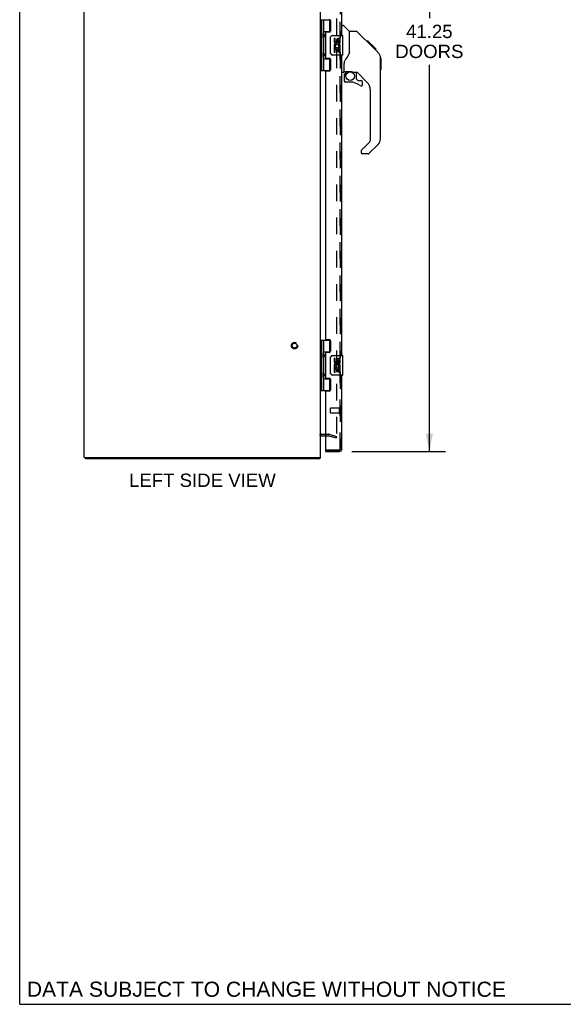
# Model space of a CAD drawing. Header units: inches. Extents: x 0 to 153, y 0 to 99.
# Tile 1 of 9: x 0 to 28, y 0 to 50. Entities that reach past the tile are written whole.
import ezdxf

# ---------------------------------------------------------------- set-up
doc = ezdxf.new("R2010")
doc.units = ezdxf.units.IN
doc.header["$LTSCALE"] = 8.430328
doc.header["$MEASUREMENT"] = 0
doc.linetypes.add('HIDDEN', pattern=[0.2, 0.1, -0.1])
doc.layers.get('0').update_dxf_attribs({"linetype": 'CONTINUOUS'})
for name, color, linetype in [('DEFAULT_2', 8, 'HIDDEN'), ('DIMENSIONS', 7, 'CONTINUOUS'), ('MASTER_DOOR_ASSEMBLY', 7, 'CONTINUOUS'), ('SLAVE_DOOR_ASSEMBLY', 7, 'CONTINUOUS')]:
    doc.layers.add(name, color=color, linetype=linetype)
doc.styles.get("Standard").update_dxf_attribs({"font": 'arial.ttf'})
doc.dimstyles.new('DIMSTYLE_1', dxfattribs={"dimtxt": 0.67623, "dimasz": 0.901639, "dimexe": 0.09, "dimexo": 0.07, "dimgap": 0.0375, "dimtad": 0, "dimtih": 1, "dimtoh": 1, "dimzin": 4, "dimdsep": 46, "dimtxsty": 'Standard', "dimblk": '_FILLED', "dimblk1": '_FILLED', "dimblk2": '_FILLED', "dimcen": 0.09, "dimadec": 3, "dimazin": 1, "dimtfac": 1, "dimtdec": 3, "dimtofl": 0, "dimtmove": 0, "dimatfit": 3, "dimldrblk": '_FILLED', "dimfxl": 0, "dimtolj": 1, "dimtzin": 4, "dimarcsym": 0})

# ---------------------------------------------------------------- blocks, each defined once
blk = doc.blocks.new('_FILLED')
at = {"color": 0, "linetype": 'ByBlock'}
blk.add_solid([(0, 0), (-1, 0.2), (-1, -0.2)], dxfattribs=at)
blk = doc.blocks.new('*D3')
at = {"layer": 'DIMENSIONS', "color": 2, "linetype": 'Continuous'}
for p, q in [((16.864, 69.312), (21.612, 69.312)), ((20.8, 69.312), (20.8, 50.063)), ((20.8, 28.062), (20.8, 47.696)), ((16.864, 28.062), (21.612, 28.062))]:
    blk.add_line(p, q, dxfattribs=at)
at = {"layer": 'DIMENSIONS', "color": 2, "linetype": 'Continuous', "xscale": 0.9016393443, "yscale": 0.9016393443, "zscale": 0.9016393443}
for p, rotation in [((20.8, 69.312), 90), ((20.8, 28.062), 270)]:
    blk.add_blockref('_FILLED', p, dxfattribs=dict(at, rotation=rotation))
at = {"layer": 'DIMENSIONS', "color": 2, "linetype": 'Continuous', "insert": (20.8, 49.725), "char_height": 0.6762, "width": 3.45908, "attachment_point": 2, "line_spacing_factor": 0.9}
blk.add_mtext('41.25\\PDOORS', dxfattribs=at)

msp = doc.modelspace()

# ---------------------------------------------------------------- linework, layer by layer
at = {"color": 7, "linetype": 'Continuous'}
for p, q in [((0, 0), (0, 99.18)), ((3.345, 27.762), (3.345, 27.687)), ((15.219, 27.762), (15.219, 27.687)), ((0, 0), (153.279, 0))]:
    msp.add_line(p, q, dxfattribs=at)
at = {"color": 3, "linetype": 'Continuous'}
for p, q in [((3.282, 27.762), (3.282, 69.612)), ((15.282, 27.762), (15.282, 69.612)), ((15.324, 28.862), (15.525, 28.862)), ((3.282, 27.762), (15.282, 27.762)), ((15.219, 27.687), (3.345, 27.687))]:
    msp.add_line(p, q, dxfattribs=at)
for points in [[(15.233, 27.702), (15.232, 27.699), (15.231, 27.697), (15.23, 27.695), (15.228, 27.694), (15.227, 27.692), (15.226, 27.691), (15.224, 27.689), (15.223, 27.689), (15.222, 27.688), (15.221, 27.688), (15.22, 27.687), (15.219, 27.687)], [(15.244, 27.718), (15.242, 27.717), (15.241, 27.715), (15.24, 27.713), (15.238, 27.711), (15.237, 27.708), (15.236, 27.706), (15.233, 27.702)]]:
    msp.add_lwpolyline(points, dxfattribs=at)
at = {"color": 7, "linetype": 'Continuous'}
msp.add_arc((15.324, 28.82), 0.042, 160.1381, 180, dxfattribs=at)
at = {"color": 3, "linetype": 'Continuous'}
for centre, radius, start, end in [((15.324, 28.82), 0.042, 90, 160.1381), ((15.165, 27.804), 0.117, 312.5569, 338.9573)]:
    msp.add_arc(centre, radius, start, end, dxfattribs=at)
at = {"layer": 'DEFAULT_2', "color": 8, "linetype": 'HIDDEN'}
for p, q in [((16.094, 68.596), (16.094, 28.779)), ((15.324, 28.937), (15.682, 28.937)), ((15.525, 28.862), (15.682, 28.862)), ((15.689, 28.862), (16.075, 28.758)), ((15.708, 28.934), (16.094, 28.831)), ((16.075, 28.758), (16.094, 28.831))]:
    msp.add_line(p, q, dxfattribs=at)
for points in [[(16.08, 28.764), (16.08, 28.764), (16.078, 28.764), (16.076, 28.764)], [(16.094, 28.779), (16.094, 28.777), (16.094, 28.775), (16.094, 28.774), (16.093, 28.772), (16.092, 28.771), (16.091, 28.769), (16.09, 28.768), (16.089, 28.767), (16.088, 28.766), (16.086, 28.765), (16.085, 28.764), (16.083, 28.764), (16.081, 28.764), (16.08, 28.764)]]:
    msp.add_lwpolyline(points, dxfattribs=at)
for radius in [0.164, 0.124]:
    msp.add_circle((13.957, 33.437), radius, dxfattribs=at)
for centre, radius, start, end in [((15.324, 28.82), 0.117, 90, 146.9002), ((15.682, 28.837), 0.1, 75, 90), ((15.682, 28.837), 0.025, 75, 90)]:
    msp.add_arc(centre, radius, start, end, dxfattribs=at)
at = {"layer": 'MASTER_DOOR_ASSEMBLY', "color": 8, "linetype": 'HIDDEN'}
for p, q in [((16.275, 64.592), (16.275, 49.032)), ((16.275, 48.342), (16.275, 32.782)), ((16.275, 32.092), (16.275, 28.179)), ((16.233, 28.137), (15.585, 28.137))]:
    msp.add_line(p, q, dxfattribs=at)
at = {"layer": 'MASTER_DOOR_ASSEMBLY', "color": 7, "linetype": 'Continuous'}
for p, q in [((16.35, 49.691), (16.412, 49.691)), ((16.738, 49.382), (16.44, 49.68)), ((17.105, 49.376), (16.744, 49.376)), ((16.744, 48.272), (16.744, 49.376)), ((17.925, 48.588), (17.16, 49.353)), ((17.682, 48.899), (17.615, 48.899)), ((17.689, 48.891), (17.622, 48.891)), ((17.699, 48.882), (17.632, 48.882)), ((17.705, 48.875), (17.638, 48.875)), ((17.713, 48.867), (17.646, 48.867)), ((17.733, 48.848), (17.666, 48.848)), ((17.682, 48.899), (18.008, 48.572)), ((17.755, 48.825), (17.689, 48.825)), ((17.779, 48.802), (17.712, 48.802)), ((17.802, 48.778), (17.736, 48.778)), ((17.826, 48.754), (17.76, 48.754)), ((17.85, 48.731), (17.783, 48.731)), ((17.872, 48.708), (17.805, 48.708)), ((17.892, 48.688), (17.825, 48.688)), ((17.91, 48.671), (17.843, 48.671)), ((17.923, 48.658), (17.856, 48.658)), ((17.927, 48.654), (17.86, 48.654)), ((17.929, 48.652), (17.862, 48.652)), ((17.929, 48.651), (17.863, 48.651)), ((17.93, 48.65), (17.863, 48.65)), ((17.912, 48.601), (17.864, 48.65)), ((17.932, 48.648), (17.866, 48.648)), ((17.937, 48.643), (17.87, 48.643)), ((17.943, 48.637), (17.876, 48.637)), ((17.957, 48.624), (17.89, 48.624)), ((17.972, 48.609), (17.905, 48.609)), ((17.979, 48.601), (17.912, 48.601)), ((17.925, 48.588), (17.912, 48.601)), ((17.986, 48.594), (17.919, 48.594)), ((17.925, 48.588), (18.203, 48.31)), ((17.998, 48.582), (17.931, 48.582)), ((18.003, 48.577), (17.937, 48.577)), ((18.007, 48.574), (17.94, 48.574)), ((18.009, 48.572), (17.942, 48.572)), ((18.008, 48.572), (17.942, 48.572)), ((18.008, 48.572), (17.942, 48.572)), ((18.097, 48.483), (18.009, 48.572)), ((18.026, 48.487), (18.093, 48.487)), ((18.095, 48.486), (18.028, 48.486)), ((18.097, 48.483), (18.03, 48.483)), ((18.224, 48.287), (18.203, 48.31)), ((18.317, 48.055), (18.317, 48.062)), ((18.318, 43.929), (18.318, 48.032)), ((18.33, 48.036), (18.33, 47.45)), ((16.468, 47.349), (16.468, 47.756)), ((16.429, 47.309), (16.35, 47.309)), ((16.468, 47.132), (16.468, 46.894)), ((16.488, 47.351), (16.783, 47.351)), ((16.526, 47.271), (16.605, 47.351)), ((16.532, 47.265), (16.529, 47.268)), ((16.536, 47.261), (16.532, 47.265)), ((16.54, 47.257), (16.536, 47.261)), ((17.056, 47.309), (16.968, 47.309)), ((17.098, 46.978), (17.098, 47.305)), ((17.634, 46.813), (17.132, 47.315)), ((16.783, 46.815), (16.547, 46.815)), ((17.101, 46.969), (17.173, 46.898)), ((17.182, 46.894), (17.334, 46.894)), ((17.413, 46.696), (17.413, 46.815)), ((17.807, 43.844), (17.807, 46.396)), ((17.348, 43.352), (17.783, 43.788)), ((18.203, 43.651), (17.751, 43.199)), ((17.334, 43.319), (17.334, 43.254)), ((17.695, 43.176), (17.413, 43.176))]:
    msp.add_line(p, q, dxfattribs=at)
for points in [[(17.16, 49.353), (17.153, 49.36), (17.144, 49.366), (17.135, 49.37), (17.125, 49.374), (17.115, 49.376), (17.105, 49.376)], [(17.864, 48.65), (17.842, 48.671), (17.821, 48.693), (17.799, 48.715)], [(16.744, 48.334), (16.723, 48.277), (16.692, 48.208), (16.656, 48.137), (16.614, 48.065), (16.567, 47.992), (16.521, 47.926)], [(18.318, 48.032), (18.317, 48.062), (18.312, 48.103), (18.302, 48.143), (18.288, 48.182), (18.271, 48.219), (18.249, 48.255), (18.224, 48.287)], [(16.521, 47.926), (16.51, 47.909), (16.495, 47.88), (16.483, 47.848), (16.474, 47.814), (16.469, 47.78), (16.468, 47.756)], [(16.54, 47.257), (16.53, 47.247), (16.522, 47.236), (16.514, 47.224), (16.507, 47.212), (16.501, 47.2), (16.497, 47.187), (16.493, 47.173), (16.49, 47.16), (16.489, 47.146), (16.488, 47.132)], [(16.529, 47.268), (16.527, 47.269), (16.526, 47.27), (16.526, 47.271), (16.526, 47.271)], [(16.783, 47.351), (16.791, 47.351), (16.81, 47.35), (16.831, 47.347), (16.851, 47.343), (16.87, 47.339), (16.888, 47.334), (16.904, 47.328), (16.918, 47.323), (16.93, 47.319), (16.941, 47.315), (16.95, 47.312), (16.958, 47.31), (16.966, 47.309), (16.968, 47.309)]]:
    msp.add_lwpolyline(points, dxfattribs=at)
msp.add_circle((16.783, 47.111), 0.217, dxfattribs=at)
for centre, radius, start, end in [((16.412, 49.652), 0.0394, 45, 90), ((16.724, 49.368), 0.0197, 7.5, 45), ((17.885, 48.016), 0.433, 42.2386, 42.7273), ((18.31, 48.036), 0.0197, 0, 69.0585), ((16.429, 47.349), 0.0394, 270, 360), ((16.488, 47.37), 0.0197, 180, 270), ((16.665, 47.132), 0.197, 135, 180), ((17.056, 47.113), 0.197, 45, 90), ((18.31, 47.45), 0.0197, 293.607, 360), ((16.547, 46.894), 0.0787, 180, 270), ((16.783, 46.028), 0.787, 50.4788, 90), ((17.11, 46.978), 0.0118, 180, 225), ((17.182, 46.906), 0.0118, 225, 270), ((17.334, 46.696), 0.0787, 230.4788, 360), ((17.334, 46.815), 0.0787, 0, 90), ((17.216, 46.396), 0.591, 0, 45), ((17.728, 43.844), 0.0787, 315, 360), ((17.925, 43.929), 0.394, 315, 360), ((17.381, 43.319), 0.0472, 135, 180), ((17.413, 43.254), 0.0787, 180, 270), ((17.695, 43.254), 0.0787, 270, 315)]:
    msp.add_arc(centre, radius, start, end, dxfattribs=at)
at = {"layer": 'MASTER_DOOR_ASSEMBLY', "color": 8, "linetype": 'HIDDEN'}
msp.add_arc((16.233, 28.179), 0.042, 270, 360, dxfattribs=at)
at = {"layer": 'SLAVE_DOOR_ASSEMBLY', "color": 8, "linetype": 'HIDDEN'}
for p, q in [((16.275, 49.032), (16.275, 64.592)), ((16.275, 32.782), (16.275, 48.342)), ((16.275, 28.179), (16.275, 32.092)), ((15.775, 30.023), (15.775, 30.251)), ((16.232, 30.261), (15.785, 30.261)), ((16.232, 30.013), (15.785, 30.013)), ((16.232, 29.995), (16.232, 30.279)), ((15.545, 28.137), (16.233, 28.137))]:
    msp.add_line(p, q, dxfattribs=at)
at = {"layer": 'SLAVE_DOOR_ASSEMBLY', "color": 3, "linetype": 'Continuous'}
for p, q in [((16.35, 49.187), (16.35, 64.437)), ((15.775, 49.935), (15.775, 49.408)), ((15.525, 49.314), (15.525, 48.061)), ((15.712, 49.345), (15.556, 49.345)), ((15.556, 48.03), (15.712, 48.03)), ((16.35, 32.937), (16.35, 48.187)), ((15.775, 47.967), (15.775, 47.44)), ((15.525, 47.346), (15.525, 33.779)), ((15.712, 47.377), (15.556, 47.377)), ((15.556, 33.748), (15.712, 33.748)), ((15.775, 33.685), (15.775, 33.158)), ((15.525, 33.064), (15.525, 31.811)), ((15.712, 33.095), (15.556, 33.095)), ((15.556, 31.78), (15.712, 31.78)), ((15.775, 31.717), (15.775, 31.19)), ((16.35, 28.179), (16.35, 31.937)), ((15.525, 31.096), (15.525, 28.157)), ((15.712, 31.127), (15.556, 31.127)), ((15.525, 28.062), (16.233, 28.062))]:
    msp.add_line(p, q, dxfattribs=at)
at = {"layer": 'SLAVE_DOOR_ASSEMBLY', "color": 7, "linetype": 'Continuous'}
for p, q in [((15.282, 49.967), (15.766, 49.967)), ((15.321, 49.967), (15.321, 47.408)), ((15.42, 49.967), (15.42, 49.28)), ((15.74, 49.376), (15.74, 49.967)), ((15.42, 49.376), (15.766, 49.376)), ((15.42, 49.079), (15.42, 48.296)), ((15.436, 49.109), (15.436, 49.249)), ((15.709, 49.367), (15.76, 49.367)), ((15.709, 49.367), (15.709, 49.345)), ((15.785, 48.287), (15.785, 49.087)), ((15.885, 49.187), (16.395, 49.187)), ((16.023, 49.033), (15.96, 49.033)), ((15.96, 49.033), (15.96, 48.897)), ((16.023, 48.897), (16.023, 49.033)), ((16.41, 48.202), (16.41, 49.172)), ((15.978, 48.572), (15.96, 48.572)), ((15.96, 48.572), (15.96, 48.342)), ((16.013, 48.572), (16.04, 48.591)), ((16.013, 48.572), (16.272, 48.572)), ((16.023, 48.509), (16.088, 48.509)), ((16.023, 48.342), (16.023, 48.509)), ((16.088, 48.959), (16.088, 48.89)), ((16.088, 48.509), (16.088, 48.373)), ((16.149, 48.897), (16.149, 48.939)), ((16.149, 48.509), (16.212, 48.509)), ((16.149, 48.373), (16.149, 48.509)), ((16.204, 48.608), (16.262, 48.583)), ((16.212, 48.803), (16.212, 48.939)), ((16.212, 48.803), (16.272, 48.803)), ((16.212, 48.342), (16.212, 48.509)), ((16.272, 48.803), (16.272, 48.959)), ((16.272, 48.619), (16.272, 48.672)), ((16.272, 48.342), (16.272, 48.572)), ((15.42, 48.095), (15.42, 47.408)), ((15.42, 47.998), (15.766, 47.998)), ((15.436, 48.125), (15.436, 48.265)), ((15.709, 48.03), (15.709, 48.007)), ((15.76, 48.007), (15.709, 48.007)), ((15.74, 47.408), (15.74, 47.998)), ((16.395, 48.187), (15.885, 48.187)), ((15.96, 48.342), (16.023, 48.342)), ((16.088, 48.373), (16.149, 48.373)), ((16.212, 48.342), (16.272, 48.342)), ((15.282, 47.408), (15.766, 47.408)), ((15.282, 33.717), (15.766, 33.717)), ((15.321, 33.717), (15.321, 31.158)), ((15.42, 33.717), (15.42, 33.03)), ((15.74, 33.126), (15.74, 33.717)), ((15.42, 33.126), (15.766, 33.126)), ((15.436, 32.859), (15.436, 32.999)), ((15.709, 33.117), (15.76, 33.117)), ((15.709, 33.117), (15.709, 33.095)), ((15.42, 32.829), (15.42, 32.046)), ((15.785, 32.037), (15.785, 32.837)), ((15.885, 32.937), (16.395, 32.937)), ((16.023, 32.783), (15.96, 32.783)), ((15.96, 32.783), (15.96, 32.647)), ((16.023, 32.647), (16.023, 32.783)), ((16.088, 32.709), (16.088, 32.64)), ((16.149, 32.647), (16.149, 32.689)), ((16.212, 32.553), (16.212, 32.689)), ((16.212, 32.553), (16.272, 32.553)), ((16.272, 32.553), (16.272, 32.709)), ((16.41, 31.952), (16.41, 32.922)), ((15.436, 31.875), (15.436, 32.015)), ((15.978, 32.322), (15.96, 32.322)), ((15.96, 32.322), (15.96, 32.092)), ((15.96, 32.092), (16.023, 32.092)), ((16.013, 32.322), (16.04, 32.341)), ((16.013, 32.322), (16.272, 32.322)), ((16.023, 32.259), (16.088, 32.259)), ((16.023, 32.092), (16.023, 32.259)), ((16.088, 32.259), (16.088, 32.123)), ((16.088, 32.123), (16.149, 32.123)), ((16.149, 32.259), (16.212, 32.259)), ((16.149, 32.123), (16.149, 32.259)), ((16.204, 32.358), (16.262, 32.333)), ((16.212, 32.092), (16.212, 32.259)), ((16.212, 32.092), (16.272, 32.092)), ((16.272, 32.369), (16.272, 32.422)), ((16.272, 32.092), (16.272, 32.322)), ((15.42, 31.845), (15.42, 31.158)), ((15.42, 31.748), (15.766, 31.748)), ((15.709, 31.78), (15.709, 31.757)), ((15.76, 31.757), (15.709, 31.757)), ((15.74, 31.158), (15.74, 31.748)), ((16.395, 31.937), (15.885, 31.937)), ((15.282, 31.158), (15.766, 31.158)), ((15.525, 28.137), (15.545, 28.137)), ((15.525, 28.137), (15.525, 28.062))]:
    msp.add_line(p, q, dxfattribs=at)
for points in [[(15.42, 49.323), (15.421, 49.315), (15.423, 49.305), (15.426, 49.295), (15.43, 49.284), (15.434, 49.272), (15.439, 49.26), (15.444, 49.249), (15.449, 49.237), (15.453, 49.225), (15.457, 49.214), (15.46, 49.202), (15.462, 49.191), (15.462, 49.179), (15.462, 49.168), (15.46, 49.156), (15.457, 49.145), (15.453, 49.133), (15.449, 49.122), (15.444, 49.11), (15.439, 49.098), (15.434, 49.087), (15.43, 49.075), (15.426, 49.064), (15.423, 49.053), (15.421, 49.044), (15.42, 49.035)], [(15.785, 49.087), (15.785, 49.094), (15.786, 49.1), (15.787, 49.106), (15.788, 49.112), (15.79, 49.118), (15.792, 49.124)], [(15.42, 48.339), (15.421, 48.331), (15.423, 48.321), (15.426, 48.311), (15.43, 48.3), (15.434, 48.288), (15.439, 48.276), (15.444, 48.265), (15.449, 48.253), (15.453, 48.241), (15.457, 48.23), (15.46, 48.218), (15.462, 48.207), (15.462, 48.195), (15.462, 48.184), (15.46, 48.172), (15.457, 48.161), (15.453, 48.149), (15.449, 48.138), (15.444, 48.126), (15.439, 48.114), (15.434, 48.103), (15.43, 48.091), (15.426, 48.08), (15.423, 48.069), (15.421, 48.06), (15.42, 48.051)], [(15.792, 48.251), (15.79, 48.257), (15.788, 48.263), (15.787, 48.269), (15.786, 48.275), (15.785, 48.281), (15.785, 48.287)], [(15.42, 33.073), (15.421, 33.065), (15.423, 33.055), (15.426, 33.045), (15.43, 33.034), (15.434, 33.022), (15.439, 33.01), (15.444, 32.999), (15.449, 32.987), (15.453, 32.975), (15.457, 32.964), (15.46, 32.952), (15.462, 32.941), (15.462, 32.929), (15.462, 32.918), (15.46, 32.906), (15.457, 32.895), (15.453, 32.883), (15.449, 32.872), (15.444, 32.86), (15.439, 32.848), (15.434, 32.837), (15.43, 32.825), (15.426, 32.814), (15.423, 32.803), (15.421, 32.794), (15.42, 32.785)], [(15.785, 32.837), (15.785, 32.844), (15.786, 32.85), (15.787, 32.856), (15.788, 32.862), (15.79, 32.868), (15.792, 32.874)], [(15.42, 32.089), (15.421, 32.081), (15.423, 32.071), (15.426, 32.061), (15.43, 32.05), (15.434, 32.038), (15.439, 32.026), (15.444, 32.015), (15.449, 32.003), (15.453, 31.991), (15.457, 31.98), (15.46, 31.968), (15.462, 31.957), (15.462, 31.945), (15.462, 31.934), (15.46, 31.922), (15.457, 31.911), (15.453, 31.899), (15.449, 31.888), (15.444, 31.876), (15.439, 31.864), (15.434, 31.853), (15.43, 31.841), (15.426, 31.83), (15.423, 31.819), (15.421, 31.81), (15.42, 31.801)], [(15.792, 32.001), (15.79, 32.007), (15.788, 32.013), (15.787, 32.019), (15.786, 32.025), (15.785, 32.031), (15.785, 32.037)]]:
    msp.add_lwpolyline(points, dxfattribs=at)
at = {"layer": 'SLAVE_DOOR_ASSEMBLY', "color": 3, "linetype": 'Continuous'}
for centre, radius, start, end in [((15.712, 49.935), 0.063, 0, 90), ((15.556, 49.314), 0.031, 90, 180), ((15.712, 49.408), 0.063, 270, 360), ((15.556, 48.061), 0.031, 180, 270), ((15.712, 47.967), 0.063, 0, 90), ((15.556, 47.346), 0.031, 90, 180), ((15.712, 47.44), 0.063, 270, 360), ((15.556, 33.779), 0.031, 180, 270), ((15.712, 33.685), 0.063, 0, 90), ((15.556, 33.064), 0.031, 90, 180), ((15.712, 33.158), 0.063, 270, 360), ((15.556, 31.811), 0.031, 180, 270), ((15.712, 31.717), 0.063, 0, 90), ((15.556, 31.096), 0.031, 90, 180), ((15.712, 31.19), 0.063, 270, 360), ((15.545, 28.157), 0.02, 180, 270), ((16.233, 28.179), 0.117, 270, 360)]:
    msp.add_arc(centre, radius, start, end, dxfattribs=at)
at = {"layer": 'SLAVE_DOOR_ASSEMBLY', "color": 7, "linetype": 'Continuous'}
for centre, radius, start, end in [((15.346, 49.249), 0.09, 0, 35.1877), ((15.346, 49.109), 0.09, 324.8123, 360), ((15.885, 49.087), 0.1, 90, 158.7946), ((16.18, 48.939), 0.0943, 71.7267, 167.4338), ((16.18, 48.939), 0.0943, 12.5402, 71.701), ((16.395, 49.172), 0.015, 0, 90), ((16.055, 48.897), 0.0943, 180, 360), ((16.114, 48.645), 0.154, 161.4199, 206.1963), ((16.117, 48.645), 0.157, 9.7031, 161.8791), ((16.117, 48.645), 0.157, 205.737, 207.8532), ((16.055, 48.897), 0.0314, 180, 261.2295), ((16.117, 48.645), 0.0943, 336.5966, 215.1122), ((16.054, 48.902), 0.0362, 263.4285, 341.7628), ((16.18, 48.939), 0.0314, 0, 180.0485), ((16.117, 48.645), 0.157, 336.5966, 350.2969), ((15.346, 48.265), 0.09, 0, 35.1877), ((15.346, 48.125), 0.09, 324.8123, 360), ((15.885, 48.287), 0.1, 201.205, 270), ((16.395, 48.202), 0.015, 270, 360), ((15.346, 32.999), 0.09, 0, 35.1877), ((15.346, 32.859), 0.09, 324.8123, 360), ((15.885, 32.837), 0.1, 90, 158.7946), ((16.055, 32.647), 0.0943, 180, 360), ((16.117, 32.395), 0.157, 9.7031, 161.8791), ((16.055, 32.647), 0.0314, 180, 261.2295), ((16.117, 32.395), 0.0943, 336.5966, 215.1122), ((16.054, 32.652), 0.0362, 263.4285, 341.7628), ((16.18, 32.689), 0.0943, 71.7267, 167.4338), ((16.18, 32.689), 0.0314, 0, 180.0485), ((16.18, 32.689), 0.0943, 12.5402, 71.701), ((16.395, 32.922), 0.015, 0, 90), ((15.346, 32.015), 0.09, 0, 35.1877), ((15.885, 32.037), 0.1, 201.205, 270), ((16.114, 32.395), 0.154, 161.4199, 206.1963), ((16.117, 32.395), 0.157, 205.737, 207.8532), ((16.117, 32.395), 0.157, 336.5966, 350.2969), ((15.346, 31.875), 0.09, 324.8123, 360), ((16.395, 31.952), 0.015, 270, 360)]:
    msp.add_arc(centre, radius, start, end, dxfattribs=at)
at = {"layer": 'SLAVE_DOOR_ASSEMBLY', "color": 8, "linetype": 'HIDDEN'}
for centre, radius, start, end in [((15.785, 30.251), 0.01, 90, 180), ((15.785, 30.023), 0.01, 180, 270), ((16.253, 30.279), 0.0215, 360, 180), ((16.253, 29.995), 0.0215, 180, 0), ((16.233, 28.179), 0.042, 270, 360)]:
    msp.add_arc(centre, radius, start, end, dxfattribs=at)
at = {"layer": 'SLAVE_DOOR_ASSEMBLY', "color": 7, "linetype": 'Continuous'}
for centre in [(15.509, 49.179), (15.509, 48.195), (15.509, 32.929), (15.509, 31.945)]:
    msp.add_ellipse(centre, major_axis=(0, 0.188), ratio=0.5625, start_param=1.007189, end_param=2.134404, dxfattribs=at)

# ---------------------------------------------------------------- texts
at = {"layer": 'DIMENSIONS', "color": 2, "linetype": 'Continuous', "attachment_point": 2, "line_spacing_factor": 0.9}
for s, insert, char_height, width in [('LEFT SIDE VIEW', (9.276, 26.941), 0.67623, 7.43601), ('DATA SUBJECT TO CHANGE WITHOUT NOTICE', (12.524, 1.149), 0.76639, 24.27957)]:
    msp.add_mtext(s, dxfattribs=dict(at, insert=insert, char_height=char_height, width=width))

# ---------------------------------------------------------------- dimensions: what is measured, and where the dimension line sits
at = {"layer": 'DIMENSIONS', "color": 2, "linetype": 'Continuous'}
dim = msp.add_linear_dim(base=(20.8, 69.312), p1=(16.794, 28.062), p2=(16.794, 69.312), angle=90, text='<>\\PDOORS', dimstyle='DIMSTYLE_1', dxfattribs=at)
dim.commit()
dim.dimension.update_dxf_attribs({"geometry": '*D3', "text_midpoint": (20.8, 48.88), "dimtype": 160})

doc.saveas('drawing.dxf')
